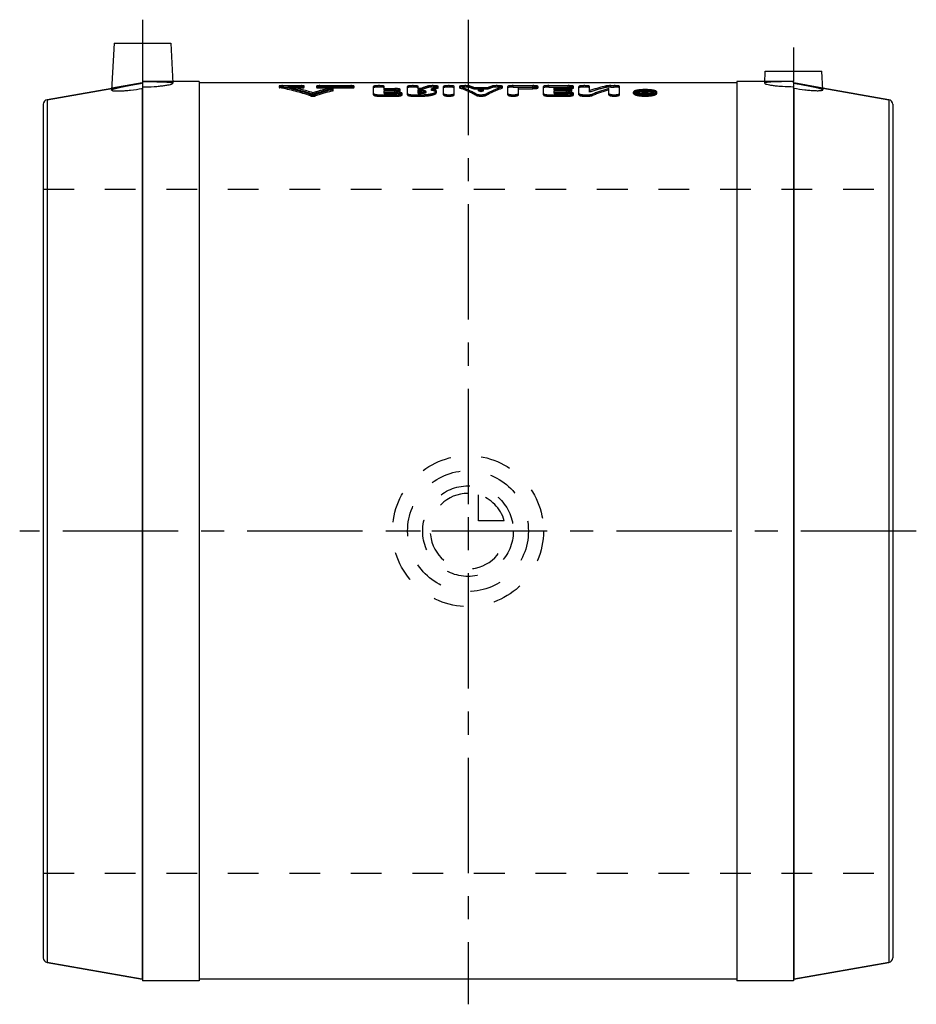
# Model space of a CAD drawing. Header units: millimetres. Extents: x 405 to 595, y 396 to 604.
import ezdxf

# ---------------------------------------------------------------- set-up
doc = ezdxf.new("R2010")
doc.units = ezdxf.units.MM
doc.header["$LTSCALE"] = 65.185185
doc.linetypes.add('CENTER', pattern=[0.6, 0.375, -0.075, 0.075, -0.075])
doc.linetypes.add('HIDDEN', pattern=[0.2, 0.1, -0.1])
for name, color, linetype in [('KOERPER', 7, 'CONTINUOUS'), ('KONST.EL_MIT_GEO', 7, 'CONTINUOUS'), ('KURVEN', 7, 'CONTINUOUS'), ('L1', 7, 'CONTINUOUS')]:
    doc.layers.add(name, color=color, linetype=linetype)

msp = doc.modelspace()

# ---------------------------------------------------------------- linework, layer by layer
at = {"layer": 'KOERPER', "color": 2, "linetype": 'CENTER'}
for p, q in [((431, 604.35), (431, 591.25)), ((569, 598.45), (569, 591.25)), ((431, 590.97), (431, 590.1)), ((569, 590.97), (569, 590.15))]:
    msp.add_line(p, q, dxfattribs=at)
at = {"layer": 'KOERPER', "color": 7, "linetype": 'Continuous'}
for p, q in [((425, 599.35), (424.48, 589.44)), ((425, 599.35), (437, 599.35)), ((437, 599.35), (437.44, 590.89)), ((562.87, 590.89), (563, 593.45)), ((563, 593.45), (575, 593.45)), ((575.21, 589.49), (575, 593.45)), ((443, 591.25), (437.42, 591.25)), ((443, 591.25), (443, 400.65)), ((557, 590.95), (443, 590.95)), ((557, 591.25), (557, 400.65)), ((562.88, 591.25), (557, 591.25)), ((410.83, 587.39), (424.5, 589.8)), ((430.96, 589.79), (430.96, 400.96)), ((431, 590.1), (431, 400.65)), ((569, 590.15), (569, 400.65)), ((569.04, 589.84), (569.04, 400.96)), ((575.19, 589.86), (589.17, 587.39)), ((410.83, 587.39), (410.83, 404.51)), ((589.17, 587.39), (589.17, 404.51)), ((410, 586.41), (410, 405.49)), ((590, 586.41), (590, 405.49)), ((410.83, 404.51), (430.96, 400.96)), ((569.04, 400.96), (589.17, 404.51)), ((557, 400.95), (443, 400.95)), ((443, 400.65), (431, 400.65)), ((569, 400.65), (557, 400.65))]:
    msp.add_line(p, q, dxfattribs=at)
at = {"layer": 'KOERPER', "color": 8, "linetype": 'HIDDEN'}
for p, q in [((424.5, 589.8), (430.96, 590.94)), ((430.96, 590.94), (430.96, 590.93)), ((431, 591.25), (431, 590.97)), ((437.42, 591.25), (431, 591.25)), ((569, 591.25), (562.88, 591.25)), ((569, 590.97), (569, 591.25)), ((569.04, 590.94), (569.04, 590.92)), ((569.04, 590.94), (575.19, 589.86)), ((410, 568.45), (590, 568.45)), ((410, 423.45), (590, 423.45))]:
    msp.add_line(p, q, dxfattribs=at)
at = {"layer": 'KOERPER', "color": 7, "linetype": 'Continuous'}
for centre, start, end in [((411, 586.41), 100, 180), ((589, 586.41), 0, 80), ((411, 405.49), 180, 260), ((589, 405.49), 280, 360)]:
    msp.add_arc(centre, 1, start, end, dxfattribs=at)
at = {"layer": 'KOERPER', "color": 8, "linetype": 'HIDDEN'}
for points, knots in [([(424.48, 589.44), (424.48, 589.46), (424.52, 589.51), (424.69, 589.61), (425.06, 589.74), (425.65, 589.9), (426.45, 590.08), (427.42, 590.28), (428.53, 590.49), (429.72, 590.71), (430.54, 590.85), (430.96, 590.93)], [0, 0, 0, 0, 0.010348, 0.027862, 0.088243, 0.182021, 0.30607, 0.455828, 0.625713, 0.809384, 1, 1, 1, 1]), ([(431, 591.23), (431.42, 591.23), (432.24, 591.23), (433.43, 591.22), (434.53, 591.21), (435.49, 591.18), (436.28, 591.14), (436.87, 591.09), (437.23, 591.03), (437.4, 590.96), (437.44, 590.91), (437.44, 590.89)], [0, 0, 0, 0, 0.193261, 0.3791, 0.550368, 0.700519, 0.823906, 0.916055, 0.974109, 0.990413, 1, 1, 1, 1]), ([(569, 591.23), (568.6, 591.23), (567.82, 591.22), (566.69, 591.22), (565.64, 591.2), (564.72, 591.17), (563.97, 591.14), (563.41, 591.08), (563.07, 591.02), (562.91, 590.96), (562.87, 590.91), (562.87, 590.89)], [0, 0, 0, 0, 0.193234, 0.379049, 0.550298, 0.700438, 0.823825, 0.91599, 0.974077, 0.990401, 1, 1, 1, 1]), ([(569.04, 590.92), (569.44, 590.85), (570.22, 590.71), (571.36, 590.5), (572.41, 590.3), (573.33, 590.11), (574.09, 589.94), (574.66, 589.78), (575.01, 589.66), (575.17, 589.57), (575.21, 589.51), (575.21, 589.49)], [0, 0, 0, 0, 0.190571, 0.374194, 0.544042, 0.693785, 0.817846, 0.911663, 0.972101, 0.989641, 1, 1, 1, 1])]:
    msp.add_open_spline(points, degree=3, knots=knots, dxfattribs=at)
for points in [[(431, 590.97), (431, 590.95), (430.98, 590.93), (430.96, 590.93)], [(569.04, 590.92), (569.02, 590.92), (569, 590.95), (569, 590.97)], [(430.96, 589.79), (430.98, 589.79), (431, 589.82), (431, 589.84)], [(569.04, 589.84), (569.02, 589.84), (569, 589.87), (569, 589.89)]]:
    msp.add_open_spline(points, degree=3, dxfattribs=at)
at = {"layer": 'KOERPER', "color": 7, "linetype": 'Continuous'}
for points, knots in [([(431, 590.1), (431.83, 590.1), (433.03, 590.14), (434.55, 590.26), (435.52, 590.37), (436.31, 590.49), (436.89, 590.62), (437.25, 590.73), (437.41, 590.82), (437.44, 590.87), (437.44, 590.89)], [0, 0, 0, 0, 0.378627, 0.549546, 0.699385, 0.822686, 0.91509, 0.973683, 0.990268, 1, 1, 1, 1]), ([(562.87, 590.89), (562.86, 590.87), (562.9, 590.82), (563.05, 590.74), (563.39, 590.63), (563.95, 590.52), (564.7, 590.4), (565.62, 590.3), (567.07, 590.19), (568.21, 590.15), (569, 590.15)], [0, 0, 0, 0, 0.00972, 0.026283, 0.084833, 0.177213, 0.300512, 0.450368, 0.621314, 1, 1, 1, 1]), ([(424.48, 589.44), (424.48, 589.39), (424.61, 589.33), (424.77, 589.29), (424.99, 589.26), (425.26, 589.25), (425.73, 589.23), (426.44, 589.25), (427.41, 589.31), (428.94, 589.46), (430.14, 589.64), (430.96, 589.79)], [0, 0, 0, 0, 0.02372, 0.047758, 0.08061, 0.122199, 0.17222, 0.295774, 0.446683, 0.619019, 1, 1, 1, 1]), ([(569.04, 589.84), (569.82, 589.7), (570.96, 589.53), (572.42, 589.38), (573.35, 589.32), (574.02, 589.3), (574.47, 589.31), (574.73, 589.33), (574.93, 589.36), (575.08, 589.39), (575.21, 589.44), (575.21, 589.49)], [0, 0, 0, 0, 0.381017, 0.553371, 0.704299, 0.82787, 0.877894, 0.91948, 0.95232, 0.976337, 1, 1, 1, 1])]:
    msp.add_open_spline(points, degree=3, knots=knots, dxfattribs=at)
at = {"layer": 'KONST.EL_MIT_GEO', "color": 8, "linetype": 'HIDDEN'}
for p, q in [((430.96, 590.94), (424.5, 589.8)), ((575.19, 589.86), (569.04, 590.94)), ((431, 589.84), (431, 401.1)), ((460, 590.27), (460, 589.98)), ((460.13, 589.92), (460.13, 590.22)), ((460.66, 590.07), (460.66, 590.37)), ((460.66, 590.37), (464.62, 590.37)), ((460.66, 590.07), (464.62, 590.07)), ((461.98, 589.88), (461.98, 590.18)), ((461.98, 590.18), (464.62, 590.18)), ((461.98, 589.88), (464.62, 589.88)), ((464.62, 589.88), (464.62, 590.37)), ((465.28, 589.98), (465.28, 590.27)), ((467.15, 588.57), (467.15, 588.86)), ((467.92, 590.27), (467.92, 589.98)), ((468.58, 589.88), (468.58, 590.37)), ((468.58, 590.37), (475.19, 590.37)), ((468.58, 590.18), (475.19, 590.18)), ((468.58, 590.07), (475.19, 590.07)), ((468.58, 589.88), (475.19, 589.88)), ((470.24, 589.42), (470.24, 589.71)), ((471.3, 589.27), (471.3, 589.56)), ((471.43, 589.34), (471.43, 589.64)), ((475.19, 589.88), (475.19, 590.37)), ((475.85, 589.98), (475.85, 590.27)), ((480, 588.42), (480, 590.2)), ((482.26, 589.46), (482.26, 590.2)), ((482.26, 589.75), (484.53, 589.75)), ((482.26, 589.46), (484.53, 589.46)), ((482.26, 588.68), (482.26, 589.32)), ((482.26, 589.32), (484.53, 589.32)), ((482.26, 589.02), (484.53, 589.02)), ((482.26, 588.97), (484.91, 588.97)), ((482.26, 588.68), (484.91, 588.68)), ((484.53, 589.46), (484.53, 589.75)), ((484.53, 589.02), (484.53, 589.32)), ((484.91, 588.68), (484.91, 588.97)), ((485.66, 589.25), (485.66, 589.54)), ((486.04, 588.42), (486.04, 588.71)), ((487.17, 588.42), (487.17, 590.2)), ((489.43, 589.52), (489.43, 590.2)), ((489.43, 589.82), (490.21, 589.82)), ((489.43, 589.52), (490.21, 589.52)), ((489.43, 588.68), (489.43, 589.39)), ((489.43, 589.39), (490.06, 589.39)), ((489.43, 589.1), (490.06, 589.1)), ((489.43, 588.97), (490.06, 588.97)), ((489.43, 588.68), (490.06, 588.68)), ((490.06, 589.1), (490.06, 589.39)), ((490.06, 588.68), (490.06, 588.97)), ((490.21, 589.52), (490.21, 589.82)), ((491.05, 588.9), (491.05, 589.19)), ((491.53, 589.98), (491.53, 590.28)), ((492.29, 589.36), (492.29, 589.66)), ((493.31, 588.9), (493.31, 589.19)), ((493.58, 589.84), (493.58, 590.13)), ((493.69, 589.91), (493.69, 590.2)), ((494.82, 588.42), (494.82, 590.2)), ((497.09, 588.42), (497.09, 590.2)), ((498.22, 590.2), (498.22, 589.91)), ((498.31, 589.84), (498.31, 590.14)), ((500.39, 589.97), (500.39, 590.27)), ((501.21, 589.69), (501.21, 589.98)), ((501.21, 589.98), (504.3, 589.98)), ((501.21, 589.69), (504.3, 589.69)), ((501.72, 588.31), (501.72, 588.61)), ((502.21, 589.28), (502.21, 589.58)), ((502.21, 589.58), (503.3, 589.58)), ((502.21, 589.28), (503.3, 589.28)), ((502.75, 589.04), (502.75, 589.33)), ((503.3, 589.28), (503.3, 589.58)), ((503.79, 588.31), (503.79, 588.61)), ((504.3, 589.69), (504.3, 589.98)), ((505.12, 589.97), (505.12, 590.27)), ((507.19, 589.84), (507.19, 590.14)), ((507.29, 589.91), (507.29, 590.2)), ((508.42, 588.42), (508.42, 590.2)), ((509.55, 590.07), (509.55, 590.37)), ((509.55, 590.37), (513.71, 590.37)), ((509.55, 590.07), (513.71, 590.07)), ((510.69, 588.42), (510.69, 590.03)), ((510.69, 590.03), (513.71, 590.03)), ((510.69, 589.73), (513.71, 589.73)), ((513.71, 590.07), (513.71, 590.37)), ((513.71, 589.73), (513.71, 590.03)), ((514.84, 589.91), (514.84, 590.2)), ((515.97, 588.42), (515.97, 590.2)), ((517.1, 590.07), (517.1, 590.37)), ((517.1, 590.37), (521.25, 590.37)), ((517.1, 590.07), (521.25, 590.07)), ((518.23, 589.46), (518.23, 590.03)), ((518.23, 590.03), (521.25, 590.03)), ((518.23, 589.75), (520.88, 589.75)), ((518.23, 589.73), (521.25, 589.73)), ((518.23, 589.46), (520.88, 589.46)), ((518.23, 588.68), (518.23, 589.32)), ((518.23, 589.32), (520.88, 589.32)), ((518.23, 589.02), (520.88, 589.02)), ((518.23, 588.97), (521.25, 588.97)), ((518.23, 588.68), (521.25, 588.68)), ((520.88, 589.46), (520.88, 589.75)), ((520.88, 589.02), (520.88, 589.32)), ((521.25, 590.07), (521.25, 590.37)), ((521.25, 589.73), (521.25, 590.03)), ((521.25, 588.68), (521.25, 588.97)), ((522.01, 589.25), (522.01, 589.54)), ((522.38, 589.91), (522.38, 590.2)), ((522.38, 588.42), (522.38, 588.71)), ((523.52, 588.42), (523.52, 590.2)), ((525.78, 589.02), (525.78, 590.2)), ((526.36, 588.28), (526.36, 588.57)), ((529.28, 590), (529.28, 590.29)), ((529.86, 588.42), (529.86, 589.75)), ((530.24, 590.07), (530.24, 590.37)), ((530.24, 590.37), (530.99, 590.37)), ((530.24, 590.07), (530.99, 590.07)), ((530.99, 590.07), (530.99, 590.37)), ((532.12, 588.42), (532.12, 590.2)), ((535.09, 588.72), (535.09, 589.02)), ((535.66, 588.72), (535.66, 589.02)), ((536.98, 588.42), (536.98, 589.3)), ((536.98, 589.3), (537.36, 589.3)), ((536.98, 589), (537.36, 589)), ((536.98, 588.71), (537.55, 588.71)), ((537.36, 588.51), (537.36, 589.3)), ((537.36, 589.06), (537.48, 589.06)), ((537.36, 588.97), (537.55, 588.97)), ((537.36, 588.8), (537.55, 588.8)), ((537.36, 588.76), (537.48, 588.76)), ((537.36, 588.68), (537.55, 588.68)), ((537.48, 589.06), (537.5, 589.09)), ((537.48, 588.76), (537.48, 589.06)), ((537.5, 589.09), (537.53, 589.11)), ((537.55, 588.42), (537.55, 588.97)), ((537.55, 588.51), (537.55, 588.8)), ((537.73, 589), (537.73, 589.3)), ((537.73, 589.3), (538.11, 589.3)), ((537.73, 589), (538.11, 589)), ((537.74, 588.55), (537.74, 588.93)), ((537.84, 588.75), (537.84, 589.04)), ((538.11, 589), (538.11, 589.3)), ((538.11, 588.55), (538.11, 588.93)), ((539.43, 588.72), (539.43, 589.02)), ((540, 588.72), (540, 589.02)), ((569, 589.89), (569, 401.1)), ((466.61, 588.22), (466.61, 588.51)), ((467.69, 588.22), (467.69, 588.51)), ((481.13, 588.15), (481.13, 588.44)), ((481.13, 588.44), (484.91, 588.44)), ((481.13, 588.15), (484.91, 588.15)), ((484.91, 588.15), (484.91, 588.44)), ((488.3, 588.15), (488.3, 588.44)), ((488.3, 588.44), (490.06, 588.44)), ((488.3, 588.15), (490.06, 588.15)), ((490.06, 588.15), (490.06, 588.44)), ((517.1, 588.15), (517.1, 588.44)), ((517.1, 588.44), (521.25, 588.44)), ((517.1, 588.15), (521.25, 588.15)), ((521.25, 588.15), (521.25, 588.44)), ((524.65, 588.15), (524.65, 588.44)), ((524.65, 588.44), (525.4, 588.44)), ((524.65, 588.15), (525.4, 588.15)), ((525.4, 588.15), (525.4, 588.44)), ((536.98, 588.42), (537.55, 588.42)), ((537.36, 588.51), (537.55, 588.51))]:
    msp.add_line(p, q, dxfattribs=at)
at = {"layer": 'KONST.EL_MIT_GEO', "color": 7, "linetype": 'Continuous'}
for p, q in [((424.5, 589.8), (410.83, 587.39)), ((589.17, 587.39), (575.19, 589.86)), ((430.96, 400.96), (410.83, 404.51)), ((589.17, 404.51), (569.04, 400.96))]:
    msp.add_line(p, q, dxfattribs=at)
at = {"layer": 'KONST.EL_MIT_GEO', "color": 8, "linetype": 'HIDDEN'}
for centre, radius, start, end in [((430.95, 590.99), 0.05, 280, 360), ((569.05, 590.99), 0.05, 180, 260), ((449.25, 535.82), 55.47, 71.7606, 78.6886), ((449.26, 535.39), 55.61, 71.8142, 78.7244), ((450.95, 536.03), 55.26, 72.9523, 78.489), ((450.96, 535.59), 55.4, 73.0029, 78.5247), ((483.43, 535.74), 55.56, 103.7334, 107.0428), ((483.41, 535.38), 55.62, 103.6894, 106.9946), ((485.18, 535.41), 55.9, 104.3704, 108.2309), ((485.14, 535.06), 55.94, 104.3243, 108.1805), ((498.51, 567.8), 23.54, 107.2484, 110.6611), ((498.51, 567.45), 23.59, 107.1972, 110.6015), ((501.14, 567.45), 23.91, 108.4114, 111.7092), ((501.13, 567.1), 23.96, 108.3572, 111.6472), ((493.79, 570.23), 21.1, 69.4051, 71.7723), ((493.79, 569.89), 21.14, 69.4645, 71.826), ((493.15, 568.65), 22.8, 65.0922, 66.605), ((493.16, 568.32), 22.84, 65.1612, 66.6708), ((512.36, 568.65), 22.8, 113.395, 114.9078), ((512.35, 568.32), 22.84, 113.3292, 114.8388), ((511.72, 570.23), 21.1, 108.2277, 110.5949), ((511.72, 569.89), 21.14, 108.174, 110.5355), ((538.18, 551.58), 39.73, 102.9435, 108.1801), ((538.17, 551.18), 39.82, 102.9039, 108.1266), ((541.22, 550.41), 40.95, 106.0984, 111.2644), ((541.21, 550.02), 41.04, 106.0501, 111.2033), ((537.55, 596.32), 7.74, 268.8058, 271.2096), ((545.6, 580.52), 11.57, 132.8457, 134.5649), ((545.55, 580.89), 11.49, 132.9314, 134.2765), ((537.55, 589.61), 0.809, 269.9855, 271.7502), ((537.55, 596.29), 7.71, 271.2097, 271.3989), ((537.56, 596.02), 7.44, 271.3825, 273.6676), ((546.03, 580.79), 11.62, 132.9376, 134.7809), ((546, 580.5), 11.6, 132.8475, 134.6906), ((537.58, 595.55), 6.97, 273.6828, 274.3523), ((430.95, 400.91), 0.05, 0, 80)]:
    msp.add_arc(centre, radius, start, end, dxfattribs=at)
at = {"layer": 'KONST.EL_MIT_GEO', "color": 7, "linetype": 'Continuous'}
msp.add_arc((569.05, 400.91), 0.05, 100, 180, dxfattribs=at)
at = {"layer": 'KONST.EL_MIT_GEO', "color": 8, "linetype": 'HIDDEN'}
for points, knots in [([(460.66, 590.37), (460.58, 590.37), (460.42, 590.36), (460.22, 590.35), (460.08, 590.32), (460.02, 590.3), (460, 590.28), (460, 590.27)], [0, 0, 0, 0, 0.374676, 0.691857, 0.906283, 0.967018, 1, 1, 1, 1]), ([(460, 590.27), (460, 590.26), (460.06, 590.23), (460.1, 590.22), (460.13, 590.22)], [0, 0, 0, 0, 0.307391, 1, 1, 1, 1]), ([(460.66, 590.07), (460.58, 590.07), (460.42, 590.07), (460.22, 590.05), (460.08, 590.03), (460.02, 590), (460, 589.98), (460, 589.98)], [0, 0, 0, 0, 0.362474, 0.680027, 0.903883, 0.966956, 1, 1, 1, 1]), ([(460, 589.98), (460, 589.96), (460.06, 589.93), (460.1, 589.93), (460.13, 589.92)], [0, 0, 0, 0, 0.299536, 1, 1, 1, 1]), ([(465.28, 590.27), (465.28, 590.29), (465.19, 590.32), (465.07, 590.35), (464.86, 590.36), (464.71, 590.37), (464.62, 590.37)], [0, 0, 0, 0, 0.090727, 0.305604, 0.62398, 1, 1, 1, 1]), ([(464.62, 590.18), (464.71, 590.18), (464.87, 590.18), (465.07, 590.2), (465.2, 590.23), (465.27, 590.25), (465.28, 590.27), (465.28, 590.27)], [0, 0, 0, 0, 0.374647, 0.691807, 0.906133, 0.96698, 1, 1, 1, 1]), ([(465.28, 589.98), (465.28, 589.98), (465.27, 590), (465.2, 590.03), (465.07, 590.05), (464.86, 590.07), (464.71, 590.07), (464.62, 590.07)], [0, 0, 0, 0, 0.033211, 0.094707, 0.310916, 0.628545, 1, 1, 1, 1]), ([(464.62, 589.88), (464.71, 589.88), (464.86, 589.88), (465.07, 589.9), (465.2, 589.93), (465.27, 589.95), (465.28, 589.97), (465.28, 589.98)], [0, 0, 0, 0, 0.370548, 0.68795, 0.904662, 0.966541, 1, 1, 1, 1]), ([(468.58, 590.37), (468.5, 590.37), (468.35, 590.36), (468.13, 590.35), (468.01, 590.32), (467.92, 590.29), (467.92, 590.27)], [0, 0, 0, 0, 0.376118, 0.694465, 0.909281, 1, 1, 1, 1]), ([(467.92, 590.27), (467.92, 590.27), (467.94, 590.25), (468.01, 590.23), (468.14, 590.2), (468.34, 590.18), (468.5, 590.18), (468.58, 590.18)], [0, 0, 0, 0, 0.033011, 0.093873, 0.30826, 0.625448, 1, 1, 1, 1]), ([(468.58, 590.07), (468.5, 590.07), (468.34, 590.07), (468.14, 590.05), (468.01, 590.03), (467.94, 590), (467.92, 589.98), (467.92, 589.98)], [0, 0, 0, 0, 0.371158, 0.688756, 0.90513, 0.96673, 1, 1, 1, 1]), ([(467.92, 589.98), (467.92, 589.97), (467.94, 589.95), (468.01, 589.93), (468.14, 589.9), (468.34, 589.88), (468.5, 589.88), (468.58, 589.88)], [0, 0, 0, 0, 0.033402, 0.095167, 0.31168, 0.629099, 1, 1, 1, 1]), ([(471.43, 589.64), (471.43, 589.65), (471.39, 589.69), (471.3, 589.71), (471.15, 589.74), (470.91, 589.76), (470.6, 589.76), (470.35, 589.74), (470.24, 589.71)], [0, 0, 0, 0, 0.040006, 0.119855, 0.239619, 0.390161, 0.72557, 1, 1, 1, 1]), ([(471.43, 589.34), (471.43, 589.36), (471.38, 589.4), (471.29, 589.42), (471.15, 589.45), (470.91, 589.47), (470.6, 589.47), (470.35, 589.44), (470.24, 589.42)], [0, 0, 0, 0, 0.04098, 0.122849, 0.244129, 0.394538, 0.726329, 1, 1, 1, 1]), ([(471.3, 589.56), (471.34, 589.57), (471.38, 589.58), (471.43, 589.62), (471.43, 589.64)], [0, 0, 0, 0, 0.668448, 1, 1, 1, 1]), ([(471.3, 589.27), (471.34, 589.28), (471.38, 589.29), (471.43, 589.33), (471.43, 589.34)], [0, 0, 0, 0, 0.668328, 1, 1, 1, 1]), ([(475.85, 590.27), (475.85, 590.29), (475.76, 590.32), (475.64, 590.35), (475.43, 590.36), (475.27, 590.37), (475.19, 590.37)], [0, 0, 0, 0, 0.090727, 0.305604, 0.62398, 1, 1, 1, 1]), ([(475.19, 590.18), (475.27, 590.18), (475.43, 590.18), (475.63, 590.2), (475.77, 590.23), (475.83, 590.25), (475.85, 590.27), (475.85, 590.27)], [0, 0, 0, 0, 0.374647, 0.691807, 0.906133, 0.96698, 1, 1, 1, 1]), ([(475.85, 589.98), (475.85, 589.98), (475.83, 590), (475.77, 590.03), (475.63, 590.05), (475.43, 590.07), (475.27, 590.07), (475.19, 590.07)], [0, 0, 0, 0, 0.033211, 0.094707, 0.310916, 0.628545, 1, 1, 1, 1]), ([(475.19, 589.88), (475.27, 589.88), (475.43, 589.88), (475.63, 589.9), (475.77, 589.93), (475.83, 589.95), (475.85, 589.97), (475.85, 589.98)], [0, 0, 0, 0, 0.370548, 0.68795, 0.904662, 0.966541, 1, 1, 1, 1]), ([(482.26, 590.2), (482.26, 590.22), (482.23, 590.25), (482.12, 590.29), (481.89, 590.33), (481.55, 590.36), (481.13, 590.37), (480.72, 590.36), (480.37, 590.33), (480.14, 590.29), (480.03, 590.25), (480, 590.22), (480, 590.2)], [0, 0, 0, 0, 0.016747, 0.047169, 0.154218, 0.312773, 0.5, 0.687228, 0.845784, 0.952829, 0.983254, 1, 1, 1, 1]), ([(482.26, 589.91), (482.26, 589.92), (482.23, 589.95), (482.12, 589.99), (481.89, 590.04), (481.54, 590.06), (481.13, 590.07), (480.72, 590.06), (480.37, 590.03), (480.14, 589.99), (480.03, 589.95), (480, 589.92), (480, 589.91)], [0, 0, 0, 0, 0.017039, 0.047969, 0.156386, 0.314967, 0.50052, 0.686, 0.844268, 0.952319, 0.983067, 1, 1, 1, 1]), ([(480, 588.71), (480, 588.67), (480.08, 588.61), (480.19, 588.56), (480.4, 588.5), (480.71, 588.45), (480.99, 588.44), (481.13, 588.44)], [0, 0, 0, 0, 0.109957, 0.203618, 0.324366, 0.634334, 1, 1, 1, 1]), ([(485.66, 589.54), (485.66, 589.58), (485.52, 589.66), (485.3, 589.7), (484.94, 589.75), (484.67, 589.75), (484.53, 589.75)], [0, 0, 0, 0, 0.099786, 0.314011, 0.628512, 1, 1, 1, 1]), ([(484.53, 589.32), (484.67, 589.32), (484.94, 589.33), (485.3, 589.38), (485.52, 589.43), (485.66, 589.5), (485.66, 589.54)], [0, 0, 0, 0, 0.370754, 0.68472, 0.899263, 1, 1, 1, 1]), ([(485.66, 589.25), (485.66, 589.29), (485.52, 589.36), (485.3, 589.41), (484.94, 589.45), (484.67, 589.46), (484.53, 589.46)], [0, 0, 0, 0, 0.102156, 0.319999, 0.634674, 1, 1, 1, 1]), ([(484.53, 589.02), (484.67, 589.02), (484.94, 589.03), (485.3, 589.08), (485.52, 589.13), (485.66, 589.21), (485.66, 589.25)], [0, 0, 0, 0, 0.364697, 0.678583, 0.896909, 1, 1, 1, 1]), ([(486.04, 588.71), (486.04, 588.76), (485.96, 588.82), (485.84, 588.86), (485.64, 588.92), (485.32, 588.96), (485.05, 588.97), (484.91, 588.97)], [0, 0, 0, 0, 0.108888, 0.202328, 0.323017, 0.633424, 1, 1, 1, 1]), ([(484.91, 588.44), (485.05, 588.44), (485.32, 588.45), (485.64, 588.5), (485.84, 588.56), (485.96, 588.61), (486.04, 588.67), (486.04, 588.71)], [0, 0, 0, 0, 0.365724, 0.67555, 0.796314, 0.890109, 1, 1, 1, 1]), ([(486.04, 588.42), (486.04, 588.47), (485.95, 588.53), (485.84, 588.57), (485.63, 588.63), (485.32, 588.67), (485.05, 588.68), (484.91, 588.68)], [0, 0, 0, 0, 0.11239, 0.208717, 0.331556, 0.641821, 1, 1, 1, 1]), ([(489.43, 590.2), (489.43, 590.22), (489.4, 590.25), (489.29, 590.29), (489.06, 590.33), (488.72, 590.36), (488.3, 590.37), (487.89, 590.36), (487.54, 590.33), (487.31, 590.29), (487.2, 590.25), (487.17, 590.22), (487.17, 590.2)], [0, 0, 0, 0, 0.016747, 0.047169, 0.154218, 0.312773, 0.5, 0.687228, 0.845784, 0.952829, 0.983254, 1, 1, 1, 1]), ([(489.43, 589.91), (489.43, 589.92), (489.4, 589.95), (489.29, 589.99), (489.06, 590.04), (488.71, 590.06), (488.3, 590.07), (487.89, 590.06), (487.54, 590.03), (487.31, 589.99), (487.2, 589.95), (487.17, 589.92), (487.17, 589.91)], [0, 0, 0, 0, 0.017039, 0.047969, 0.156386, 0.314967, 0.50052, 0.686, 0.844268, 0.952319, 0.983067, 1, 1, 1, 1]), ([(487.17, 588.71), (487.17, 588.67), (487.25, 588.61), (487.36, 588.56), (487.57, 588.5), (487.88, 588.45), (488.16, 588.44), (488.3, 588.44)], [0, 0, 0, 0, 0.109957, 0.203618, 0.324366, 0.634334, 1, 1, 1, 1]), ([(490.06, 589.39), (490.19, 589.39), (490.42, 589.39), (490.74, 589.34), (490.93, 589.3), (491.05, 589.23), (491.05, 589.19)], [0, 0, 0, 0, 0.369422, 0.682123, 0.896089, 1, 1, 1, 1]), ([(490.06, 588.44), (490.48, 588.44), (491.09, 588.47), (491.86, 588.57), (492.35, 588.66), (492.75, 588.77), (493.05, 588.9), (493.24, 589.02), (493.31, 589.14), (493.31, 589.19)], [0, 0, 0, 0, 0.366428, 0.531827, 0.677206, 0.798055, 0.891507, 0.956907, 1, 1, 1, 1]), ([(491.05, 589.19), (491.05, 589.15), (490.93, 589.08), (490.74, 589.03), (490.42, 588.98), (490.19, 588.97), (490.06, 588.97)], [0, 0, 0, 0, 0.104759, 0.31911, 0.631373, 1, 1, 1, 1]), ([(490.06, 589.1), (490.19, 589.1), (490.42, 589.09), (490.73, 589.05), (490.93, 589.01), (491.05, 588.93), (491.05, 588.9)], [0, 0, 0, 0, 0.362596, 0.675195, 0.893314, 1, 1, 1, 1]), ([(491.05, 588.9), (491.05, 588.86), (490.93, 588.78), (490.73, 588.74), (490.42, 588.69), (490.19, 588.68), (490.06, 588.68)], [0, 0, 0, 0, 0.107576, 0.326351, 0.638535, 1, 1, 1, 1]), ([(490.06, 588.15), (490.47, 588.15), (491.08, 588.18), (491.84, 588.27), (492.33, 588.37), (492.73, 588.48), (493.04, 588.6), (493.24, 588.73), (493.31, 588.85), (493.31, 588.9)], [0, 0, 0, 0, 0.360467, 0.526565, 0.670783, 0.792484, 0.889095, 0.95666, 1, 1, 1, 1]), ([(493.69, 590.2), (493.69, 590.23), (493.58, 590.28), (493.42, 590.31), (493.13, 590.35), (492.68, 590.37), (492.2, 590.37), (491.78, 590.33), (491.6, 590.3), (491.53, 590.28)], [0, 0, 0, 0, 0.038206, 0.124518, 0.254992, 0.416438, 0.758092, 0.899457, 1, 1, 1, 1]), ([(493.69, 589.91), (493.69, 589.94), (493.58, 589.99), (493.41, 590.02), (493.13, 590.05), (492.67, 590.07), (492.2, 590.07), (491.78, 590.03), (491.6, 590), (491.53, 589.98)], [0, 0, 0, 0, 0.038974, 0.126891, 0.258272, 0.419208, 0.758095, 0.899312, 1, 1, 1, 1]), ([(493.31, 589.19), (493.31, 589.24), (493.26, 589.32), (493.16, 589.4), (492.99, 589.49), (492.69, 589.58), (492.44, 589.63), (492.29, 589.66)], [0, 0, 0, 0, 0.129301, 0.218998, 0.330271, 0.62095, 1, 1, 1, 1]), ([(493.31, 588.9), (493.31, 588.95), (493.26, 589.03), (493.16, 589.1), (492.98, 589.19), (492.69, 589.29), (492.44, 589.34), (492.29, 589.36)], [0, 0, 0, 0, 0.127738, 0.217847, 0.331055, 0.62611, 1, 1, 1, 1]), ([(493.58, 590.13), (493.61, 590.14), (493.65, 590.15), (493.69, 590.19), (493.69, 590.2)], [0, 0, 0, 0, 0.655221, 1, 1, 1, 1]), ([(493.58, 589.84), (493.61, 589.84), (493.65, 589.86), (493.69, 589.89), (493.69, 589.91)], [0, 0, 0, 0, 0.658625, 1, 1, 1, 1]), ([(497.09, 590.2), (497.09, 590.22), (497.06, 590.25), (496.95, 590.29), (496.72, 590.33), (496.37, 590.36), (495.95, 590.37), (495.54, 590.36), (495.19, 590.33), (494.96, 590.29), (494.85, 590.25), (494.82, 590.22), (494.82, 590.2)], [0, 0, 0, 0, 0.016747, 0.047169, 0.154218, 0.312773, 0.5, 0.687228, 0.845784, 0.952829, 0.983254, 1, 1, 1, 1]), ([(497.09, 589.91), (497.09, 589.92), (497.06, 589.95), (496.94, 589.99), (496.71, 590.04), (496.36, 590.06), (495.95, 590.07), (495.54, 590.06), (495.19, 590.03), (494.96, 589.99), (494.85, 589.95), (494.82, 589.92), (494.82, 589.91)], [0, 0, 0, 0, 0.017039, 0.047969, 0.156386, 0.314967, 0.50052, 0.686, 0.844268, 0.952319, 0.983067, 1, 1, 1, 1]), ([(494.82, 588.71), (494.82, 588.67), (494.9, 588.61), (495.02, 588.56), (495.22, 588.5), (495.54, 588.45), (495.95, 588.43), (496.37, 588.45), (496.69, 588.5), (496.89, 588.56), (497.01, 588.61), (497.09, 588.67), (497.09, 588.71)], [0, 0, 0, 0, 0.054968, 0.10184, 0.162221, 0.317185, 0.499998, 0.682813, 0.837778, 0.898157, 0.945032, 1, 1, 1, 1]), ([(500.39, 590.27), (500.32, 590.29), (500.15, 590.33), (499.72, 590.37), (499.24, 590.37), (498.78, 590.35), (498.49, 590.32), (498.33, 590.28), (498.22, 590.23), (498.22, 590.2)], [0, 0, 0, 0, 0.098032, 0.238038, 0.580142, 0.74274, 0.874397, 0.96155, 1, 1, 1, 1]), ([(498.22, 590.2), (498.22, 590.19), (498.25, 590.16), (498.29, 590.14), (498.31, 590.14)], [0, 0, 0, 0, 0.350154, 1, 1, 1, 1]), ([(500.39, 589.97), (500.32, 590), (500.14, 590.03), (499.72, 590.07), (499.25, 590.08), (498.79, 590.05), (498.5, 590.02), (498.33, 589.99), (498.22, 589.94), (498.22, 589.91)], [0, 0, 0, 0, 0.098618, 0.238761, 0.578165, 0.739997, 0.872346, 0.960859, 1, 1, 1, 1]), ([(498.22, 589.91), (498.22, 589.89), (498.25, 589.86), (498.29, 589.85), (498.31, 589.84)], [0, 0, 0, 0, 0.346844, 1, 1, 1, 1]), ([(501.72, 588.61), (501.44, 588.76), (500.34, 589.34), (499.19, 589.83), (498.31, 590.14)], [0, 0, 0, 0, 0.255857, 1, 1, 1, 1]), ([(501.72, 588.31), (501.44, 588.47), (500.34, 589.04), (499.19, 589.53), (498.31, 589.84)], [0, 0, 0, 0, 0.255223, 1, 1, 1, 1]), ([(501.72, 588.61), (501.77, 588.58), (501.91, 588.53), (502.25, 588.46), (502.75, 588.43), (503.26, 588.46), (503.6, 588.53), (503.74, 588.58), (503.79, 588.61)], [0, 0, 0, 0, 0.086636, 0.204358, 0.500028, 0.795667, 0.913379, 1, 1, 1, 1]), ([(503.79, 588.61), (504.07, 588.76), (505.17, 589.34), (506.32, 589.83), (507.19, 590.14)], [0, 0, 0, 0, 0.255857, 1, 1, 1, 1]), ([(503.79, 588.31), (504.07, 588.47), (505.17, 589.04), (506.32, 589.53), (507.19, 589.84)], [0, 0, 0, 0, 0.255223, 1, 1, 1, 1]), ([(507.29, 590.2), (507.29, 590.23), (507.18, 590.28), (507.02, 590.32), (506.73, 590.35), (506.26, 590.37), (505.79, 590.37), (505.36, 590.33), (505.19, 590.29), (505.12, 590.27)], [0, 0, 0, 0, 0.038451, 0.125599, 0.257255, 0.419854, 0.761962, 0.901965, 1, 1, 1, 1]), ([(507.29, 589.91), (507.29, 589.94), (507.18, 589.99), (507.01, 590.02), (506.72, 590.05), (506.26, 590.08), (505.79, 590.07), (505.36, 590.03), (505.19, 590), (505.12, 589.97)], [0, 0, 0, 0, 0.039225, 0.127967, 0.260494, 0.422525, 0.761863, 0.90178, 1, 1, 1, 1]), ([(507.19, 590.14), (507.22, 590.14), (507.26, 590.16), (507.29, 590.19), (507.29, 590.2)], [0, 0, 0, 0, 0.649789, 1, 1, 1, 1]), ([(507.19, 589.84), (507.22, 589.85), (507.26, 589.86), (507.29, 589.89), (507.29, 589.91)], [0, 0, 0, 0, 0.653761, 1, 1, 1, 1]), ([(509.55, 590.37), (509.41, 590.37), (509.14, 590.36), (508.79, 590.33), (508.56, 590.29), (508.45, 590.25), (508.42, 590.22), (508.42, 590.2)], [0, 0, 0, 0, 0.374496, 0.691569, 0.905647, 0.966505, 1, 1, 1, 1]), ([(509.55, 590.07), (509.41, 590.07), (509.14, 590.06), (508.79, 590.03), (508.56, 589.99), (508.45, 589.95), (508.42, 589.92), (508.42, 589.91)], [0, 0, 0, 0, 0.371301, 0.6882, 0.904718, 0.966235, 1, 1, 1, 1]), ([(508.42, 588.71), (508.42, 588.67), (508.5, 588.61), (508.62, 588.56), (508.82, 588.5), (509.14, 588.45), (509.55, 588.43), (509.97, 588.45), (510.29, 588.5), (510.49, 588.56), (510.61, 588.61), (510.69, 588.67), (510.69, 588.71)], [0, 0, 0, 0, 0.054968, 0.10184, 0.162221, 0.317185, 0.499998, 0.682813, 0.837778, 0.898157, 0.945032, 1, 1, 1, 1]), ([(514.84, 590.2), (514.84, 590.22), (514.81, 590.25), (514.7, 590.29), (514.47, 590.33), (514.12, 590.36), (513.85, 590.37), (513.71, 590.37)], [0, 0, 0, 0, 0.03352, 0.094279, 0.308449, 0.625477, 1, 1, 1, 1]), ([(513.71, 590.03), (513.85, 590.03), (514.12, 590.04), (514.47, 590.07), (514.7, 590.12), (514.81, 590.16), (514.84, 590.19), (514.84, 590.2)], [0, 0, 0, 0, 0.373968, 0.690564, 0.904973, 0.966151, 1, 1, 1, 1]), ([(514.84, 589.91), (514.84, 589.92), (514.81, 589.95), (514.7, 589.99), (514.46, 590.03), (514.12, 590.06), (513.85, 590.07), (513.71, 590.07)], [0, 0, 0, 0, 0.033965, 0.095835, 0.312413, 0.629836, 1, 1, 1, 1]), ([(513.71, 589.73), (513.85, 589.73), (514.12, 589.74), (514.47, 589.77), (514.7, 589.82), (514.81, 589.86), (514.84, 589.89), (514.84, 589.91)], [0, 0, 0, 0, 0.369873, 0.686605, 0.903481, 0.965758, 1, 1, 1, 1]), ([(517.1, 590.37), (516.96, 590.37), (516.69, 590.36), (516.34, 590.33), (516.11, 590.29), (516, 590.25), (515.97, 590.22), (515.97, 590.2)], [0, 0, 0, 0, 0.374496, 0.691569, 0.905647, 0.966505, 1, 1, 1, 1]), ([(517.1, 590.07), (516.96, 590.07), (516.69, 590.06), (516.34, 590.03), (516.11, 589.99), (516, 589.95), (515.97, 589.92), (515.97, 589.91)], [0, 0, 0, 0, 0.371301, 0.6882, 0.904718, 0.966235, 1, 1, 1, 1]), ([(515.97, 588.71), (515.97, 588.67), (516.05, 588.61), (516.16, 588.56), (516.37, 588.5), (516.68, 588.45), (516.96, 588.44), (517.1, 588.44)], [0, 0, 0, 0, 0.109957, 0.203618, 0.324366, 0.634334, 1, 1, 1, 1]), ([(522.01, 589.54), (522.01, 589.58), (521.87, 589.66), (521.65, 589.7), (521.29, 589.75), (521.02, 589.75), (520.88, 589.75)], [0, 0, 0, 0, 0.099786, 0.314011, 0.628512, 1, 1, 1, 1]), ([(520.88, 589.32), (521.02, 589.32), (521.29, 589.33), (521.65, 589.38), (521.87, 589.43), (522.01, 589.5), (522.01, 589.54)], [0, 0, 0, 0, 0.370754, 0.68472, 0.899263, 1, 1, 1, 1]), ([(522.01, 589.25), (522.01, 589.29), (521.87, 589.36), (521.64, 589.41), (521.28, 589.45), (521.02, 589.46), (520.88, 589.46)], [0, 0, 0, 0, 0.102156, 0.319999, 0.634674, 1, 1, 1, 1]), ([(520.88, 589.02), (521.02, 589.02), (521.28, 589.03), (521.64, 589.08), (521.87, 589.13), (522.01, 589.21), (522.01, 589.25)], [0, 0, 0, 0, 0.364697, 0.678583, 0.896909, 1, 1, 1, 1]), ([(522.38, 590.2), (522.38, 590.22), (522.36, 590.25), (522.25, 590.29), (522.02, 590.33), (521.67, 590.36), (521.4, 590.37), (521.25, 590.37)], [0, 0, 0, 0, 0.03352, 0.094279, 0.308449, 0.625477, 1, 1, 1, 1]), ([(521.25, 590.03), (521.4, 590.03), (521.67, 590.04), (522.02, 590.07), (522.25, 590.12), (522.36, 590.16), (522.38, 590.19), (522.38, 590.2)], [0, 0, 0, 0, 0.373968, 0.690564, 0.904973, 0.966151, 1, 1, 1, 1]), ([(522.38, 589.91), (522.38, 589.92), (522.35, 589.95), (522.24, 589.99), (522.01, 590.03), (521.66, 590.06), (521.4, 590.07), (521.25, 590.07)], [0, 0, 0, 0, 0.033965, 0.095835, 0.312413, 0.629836, 1, 1, 1, 1]), ([(521.25, 589.73), (521.4, 589.73), (521.66, 589.74), (522.01, 589.77), (522.24, 589.82), (522.35, 589.86), (522.38, 589.89), (522.38, 589.91)], [0, 0, 0, 0, 0.369873, 0.686605, 0.903481, 0.965758, 1, 1, 1, 1]), ([(522.38, 588.71), (522.38, 588.76), (522.3, 588.82), (522.19, 588.86), (521.99, 588.92), (521.67, 588.96), (521.4, 588.97), (521.25, 588.97)], [0, 0, 0, 0, 0.108888, 0.202328, 0.323017, 0.633424, 1, 1, 1, 1]), ([(521.25, 588.44), (521.4, 588.44), (521.67, 588.45), (521.99, 588.5), (522.19, 588.56), (522.3, 588.61), (522.38, 588.67), (522.38, 588.71)], [0, 0, 0, 0, 0.365724, 0.67555, 0.796314, 0.890109, 1, 1, 1, 1]), ([(522.38, 588.42), (522.38, 588.47), (522.3, 588.53), (522.18, 588.57), (521.98, 588.63), (521.66, 588.67), (521.4, 588.68), (521.25, 588.68)], [0, 0, 0, 0, 0.11239, 0.208717, 0.331556, 0.641821, 1, 1, 1, 1]), ([(525.78, 590.2), (525.78, 590.22), (525.75, 590.25), (525.64, 590.29), (525.41, 590.33), (525.06, 590.36), (524.65, 590.37), (524.23, 590.36), (523.89, 590.33), (523.66, 590.29), (523.55, 590.25), (523.52, 590.22), (523.52, 590.2)], [0, 0, 0, 0, 0.016747, 0.047169, 0.154218, 0.312773, 0.5, 0.687228, 0.845784, 0.952829, 0.983254, 1, 1, 1, 1]), ([(525.78, 589.91), (525.78, 589.92), (525.75, 589.95), (525.64, 589.99), (525.41, 590.04), (525.06, 590.06), (524.65, 590.07), (524.24, 590.06), (523.89, 590.03), (523.66, 589.99), (523.55, 589.95), (523.52, 589.92), (523.52, 589.91)], [0, 0, 0, 0, 0.017039, 0.047969, 0.156386, 0.314967, 0.50052, 0.686, 0.844268, 0.952319, 0.983067, 1, 1, 1, 1]), ([(523.52, 588.71), (523.52, 588.67), (523.6, 588.61), (523.71, 588.56), (523.92, 588.5), (524.23, 588.45), (524.5, 588.44), (524.65, 588.44)], [0, 0, 0, 0, 0.109957, 0.203618, 0.324366, 0.634334, 1, 1, 1, 1]), ([(525.4, 588.44), (525.59, 588.44), (525.91, 588.46), (526.23, 588.52), (526.36, 588.57)], [0, 0, 0, 0, 0.56904, 1, 1, 1, 1]), ([(530.24, 590.37), (530.05, 590.37), (529.73, 590.36), (529.41, 590.32), (529.28, 590.29)], [0, 0, 0, 0, 0.571009, 1, 1, 1, 1]), ([(530.24, 590.07), (530.05, 590.07), (529.73, 590.06), (529.41, 590.03), (529.28, 590)], [0, 0, 0, 0, 0.569499, 1, 1, 1, 1]), ([(529.86, 588.71), (529.86, 588.67), (529.94, 588.61), (530.05, 588.56), (530.26, 588.5), (530.57, 588.45), (530.99, 588.43), (531.41, 588.45), (531.73, 588.5), (531.93, 588.56), (532.04, 588.61), (532.12, 588.67), (532.12, 588.71)], [0, 0, 0, 0, 0.054968, 0.10184, 0.162221, 0.317185, 0.499998, 0.682813, 0.837778, 0.898157, 0.945032, 1, 1, 1, 1]), ([(532.12, 590.2), (532.12, 590.22), (532.09, 590.25), (531.99, 590.29), (531.76, 590.33), (531.41, 590.36), (531.14, 590.37), (530.99, 590.37)], [0, 0, 0, 0, 0.033474, 0.094391, 0.308356, 0.625514, 1, 1, 1, 1]), ([(532.12, 589.91), (532.12, 589.92), (532.09, 589.95), (531.98, 589.99), (531.74, 590.04), (531.4, 590.06), (531.13, 590.07), (530.99, 590.07)], [0, 0, 0, 0, 0.035828, 0.101732, 0.322085, 0.636122, 1, 1, 1, 1]), ([(540, 589.02), (540, 589.11), (539.82, 589.23), (539.58, 589.31), (539.27, 589.39), (538.91, 589.45), (538.32, 589.51), (537.55, 589.54), (536.77, 589.51), (536.19, 589.45), (535.82, 589.39), (535.52, 589.31), (535.27, 589.23), (535.09, 589.11), (535.09, 589.02)], [0, 0, 0, 0, 0.05257, 0.099067, 0.159545, 0.232534, 0.315689, 0.499999, 0.684311, 0.767466, 0.840456, 0.900935, 0.94743, 1, 1, 1, 1]), ([(540, 588.72), (540, 588.82), (539.81, 588.94), (539.56, 589.02), (539.26, 589.1), (538.89, 589.16), (538.31, 589.21), (537.55, 589.24), (536.78, 589.21), (536.2, 589.16), (535.84, 589.1), (535.53, 589.02), (535.28, 588.94), (535.09, 588.82), (535.09, 588.72)], [0, 0, 0, 0, 0.054249, 0.101775, 0.162092, 0.234579, 0.318335, 0.49981, 0.681859, 0.765564, 0.837672, 0.898059, 0.945871, 1, 1, 1, 1]), ([(535.09, 589.02), (535.09, 588.98), (535.15, 588.89), (535.3, 588.79), (535.52, 588.69), (535.82, 588.61), (536.19, 588.54), (536.77, 588.46), (537.55, 588.43), (538.33, 588.46), (538.91, 588.54), (539.27, 588.61), (539.57, 588.69), (539.8, 588.79), (539.95, 588.89), (540, 588.98), (540, 589.02)], [0, 0, 0, 0, 0.022141, 0.055146, 0.101872, 0.162216, 0.23475, 0.317243, 0.499999, 0.682756, 0.765249, 0.837784, 0.898128, 0.944853, 0.977861, 1, 1, 1, 1]), ([(535.09, 588.72), (535.09, 588.63), (535.28, 588.5), (535.53, 588.4), (535.84, 588.31), (536.2, 588.24), (536.78, 588.17), (537.55, 588.13), (538.32, 588.17), (538.89, 588.24), (539.26, 588.31), (539.56, 588.4), (539.81, 588.5), (540, 588.63), (540, 588.72)], [0, 0, 0, 0, 0.055445, 0.10342, 0.163848, 0.236152, 0.319505, 0.499794, 0.680646, 0.76394, 0.835856, 0.89635, 0.944625, 1, 1, 1, 1]), ([(535.66, 589.02), (535.66, 589.09), (535.8, 589.18), (535.99, 589.25), (536.22, 589.31), (536.5, 589.35), (536.95, 589.4), (537.55, 589.42), (538.14, 589.4), (538.59, 589.35), (538.87, 589.31), (539.11, 589.25), (539.3, 589.18), (539.43, 589.09), (539.43, 589.02)], [0, 0, 0, 0, 0.052701, 0.099226, 0.159705, 0.232669, 0.315783, 0.499998, 0.684209, 0.76732, 0.840284, 0.900769, 0.947299, 1, 1, 1, 1]), ([(535.66, 588.72), (535.66, 588.8), (535.8, 588.89), (536, 588.96), (536.34, 589.04), (536.86, 589.1), (537.55, 589.13), (538.23, 589.1), (538.75, 589.04), (539.1, 588.96), (539.29, 588.89), (539.43, 588.8), (539.43, 588.72)], [0, 0, 0, 0, 0.05435, 0.102032, 0.162422, 0.318078, 0.500209, 0.681068, 0.837896, 0.898091, 0.945436, 1, 1, 1, 1]), ([(537.39, 588.58), (537.16, 588.59), (536.74, 588.61), (536.26, 588.69), (535.95, 588.78), (535.78, 588.86), (535.66, 588.95), (535.66, 589.02)], [0, 0, 0, 0, 0.371256, 0.680199, 0.799701, 0.892218, 1, 1, 1, 1]), ([(539.43, 588.72), (539.43, 588.65), (539.29, 588.55), (539.1, 588.48), (538.76, 588.38), (538.24, 588.31), (537.55, 588.28), (536.86, 588.31), (536.34, 588.38), (535.99, 588.48), (535.8, 588.55), (535.66, 588.65), (535.66, 588.72)], [0, 0, 0, 0, 0.055284, 0.103313, 0.163782, 0.318967, 0.500214, 0.680205, 0.83658, 0.89686, 0.944539, 1, 1, 1, 1]), ([(537.55, 588.97), (537.59, 588.97), (537.65, 588.97), (537.71, 588.95), (537.74, 588.94), (537.74, 588.93)], [0, 0, 0, 0, 0.679144, 0.893026, 1, 1, 1, 1]), ([(537.55, 588.71), (537.68, 588.71), (537.87, 588.73), (538.05, 588.78), (538.11, 588.82), (538.11, 588.85)], [0, 0, 0, 0, 0.677293, 0.891551, 1, 1, 1, 1]), ([(537.55, 588.68), (537.59, 588.68), (537.65, 588.68), (537.71, 588.66), (537.74, 588.65), (537.74, 588.64)], [0, 0, 0, 0, 0.671248, 0.888579, 1, 1, 1, 1]), ([(537.55, 588.42), (537.68, 588.42), (537.86, 588.44), (538.05, 588.48), (538.11, 588.53), (538.11, 588.55)], [0, 0, 0, 0, 0.669178, 0.888496, 1, 1, 1, 1]), ([(537.74, 588.55), (537.74, 588.55), (537.71, 588.53), (537.65, 588.52), (537.59, 588.51), (537.55, 588.51)], [0, 0, 0, 0, 0.110337, 0.329953, 1, 1, 1, 1]), ([(537.74, 588.85), (537.74, 588.84), (537.72, 588.83), (537.66, 588.81), (537.61, 588.8), (537.57, 588.8)], [0, 0, 0, 0, 0.110574, 0.321304, 1, 1, 1, 1]), ([(537.99, 589.01), (537.98, 589.01), (537.93, 589.03), (537.88, 589.03), (537.84, 589.04)], [0, 0, 0, 0, 0.223457, 1, 1, 1, 1]), ([(538.11, 588.64), (538.11, 588.67), (537.99, 588.72), (537.91, 588.74), (537.84, 588.75)], [0, 0, 0, 0, 0.324892, 1, 1, 1, 1]), ([(538.11, 588.93), (538.11, 588.94), (538.1, 588.98), (538.05, 588.99), (538.02, 589)], [0, 0, 0, 0, 0.161866, 1, 1, 1, 1]), ([(539.43, 589.02), (539.43, 588.96), (539.35, 588.88), (539.22, 588.82), (538.99, 588.73), (538.62, 588.65), (538.29, 588.61), (538.11, 588.6)], [0, 0, 0, 0, 0.111751, 0.202244, 0.318267, 0.621534, 1, 1, 1, 1]), ([(466.61, 588.51), (466.69, 588.48), (466.87, 588.45), (467.15, 588.43), (467.43, 588.45), (467.61, 588.48), (467.69, 588.51)], [0, 0, 0, 0, 0.221229, 0.499985, 0.778759, 1, 1, 1, 1]), ([(466.61, 588.22), (466.69, 588.19), (466.87, 588.16), (467.15, 588.14), (467.43, 588.16), (467.61, 588.19), (467.69, 588.22)], [0, 0, 0, 0, 0.220674, 0.49889, 0.775619, 1, 1, 1, 1]), ([(480, 588.42), (480, 588.37), (480.14, 588.28), (480.37, 588.22), (480.73, 588.16), (480.99, 588.15), (481.13, 588.15)], [0, 0, 0, 0, 0.118774, 0.340847, 0.648035, 1, 1, 1, 1]), ([(484.91, 588.15), (485.05, 588.15), (485.32, 588.16), (485.63, 588.21), (485.84, 588.27), (485.95, 588.31), (486.04, 588.38), (486.04, 588.42)], [0, 0, 0, 0, 0.357259, 0.666688, 0.789781, 0.886564, 1, 1, 1, 1]), ([(487.17, 588.42), (487.17, 588.37), (487.31, 588.28), (487.54, 588.22), (487.9, 588.16), (488.16, 588.15), (488.3, 588.15)], [0, 0, 0, 0, 0.118774, 0.340847, 0.648035, 1, 1, 1, 1]), ([(494.82, 588.42), (494.82, 588.38), (494.91, 588.31), (495.02, 588.27), (495.23, 588.21), (495.54, 588.16), (495.96, 588.14), (496.37, 588.16), (496.68, 588.21), (496.89, 588.27), (497, 588.31), (497.09, 588.38), (497.09, 588.42)], [0, 0, 0, 0, 0.056783, 0.105361, 0.167093, 0.321993, 0.500505, 0.67902, 0.833615, 0.895191, 0.943547, 1, 1, 1, 1]), ([(501.72, 588.31), (501.77, 588.28), (501.91, 588.24), (502.26, 588.17), (502.76, 588.14), (503.25, 588.17), (503.6, 588.24), (503.74, 588.28), (503.79, 588.31)], [0, 0, 0, 0, 0.089936, 0.207398, 0.501022, 0.7923, 0.911047, 1, 1, 1, 1]), ([(508.42, 588.42), (508.42, 588.38), (508.51, 588.31), (508.62, 588.27), (508.83, 588.21), (509.15, 588.16), (509.56, 588.14), (509.97, 588.16), (510.28, 588.21), (510.49, 588.27), (510.6, 588.31), (510.69, 588.38), (510.69, 588.42)], [0, 0, 0, 0, 0.056783, 0.105361, 0.167093, 0.321993, 0.500505, 0.67902, 0.833615, 0.895191, 0.943547, 1, 1, 1, 1]), ([(515.97, 588.42), (515.97, 588.37), (516.11, 588.28), (516.34, 588.22), (516.7, 588.16), (516.96, 588.15), (517.1, 588.15)], [0, 0, 0, 0, 0.118774, 0.340847, 0.648035, 1, 1, 1, 1]), ([(521.25, 588.15), (521.4, 588.15), (521.66, 588.16), (521.98, 588.21), (522.18, 588.27), (522.3, 588.31), (522.38, 588.38), (522.38, 588.42)], [0, 0, 0, 0, 0.357259, 0.666688, 0.789781, 0.886564, 1, 1, 1, 1]), ([(523.52, 588.42), (523.52, 588.37), (523.65, 588.28), (523.89, 588.22), (524.25, 588.16), (524.51, 588.15), (524.65, 588.15)], [0, 0, 0, 0, 0.118774, 0.340847, 0.648035, 1, 1, 1, 1]), ([(525.4, 588.15), (525.59, 588.15), (525.91, 588.17), (526.23, 588.23), (526.36, 588.28)], [0, 0, 0, 0, 0.565112, 1, 1, 1, 1]), ([(529.86, 588.42), (529.86, 588.38), (529.94, 588.31), (530.06, 588.27), (530.27, 588.21), (530.58, 588.16), (530.99, 588.14), (531.4, 588.16), (531.72, 588.21), (531.92, 588.27), (532.04, 588.31), (532.12, 588.38), (532.12, 588.42)], [0, 0, 0, 0, 0.056783, 0.105361, 0.167093, 0.321993, 0.500505, 0.67902, 0.833615, 0.895191, 0.943547, 1, 1, 1, 1])]:
    msp.add_open_spline(points, degree=3, knots=knots, dxfattribs=at)
msp.add_open_spline([(538.02, 589), (538.01, 589), (538, 589.01), (537.99, 589.01)], degree=3, dxfattribs=at)
at = {"layer": 'KURVEN', "color": 8, "linetype": 'HIDDEN'}
for p, q in [((500, 511.95), (500, 479.95)), ((502.2, 498.15), (502.2, 503.64)), ((507.69, 498.15), (502.2, 498.15)), ((516, 495.95), (484, 495.95))]:
    msp.add_line(p, q, dxfattribs=at)
for radius in [16, 12.8, 9.6]:
    msp.add_circle((500, 495.95), radius, dxfattribs=at)
for start, end in [(90, 360), (15.962, 74.038)]:
    msp.add_arc((500, 495.95), 8, start, end, dxfattribs=at)
at = {"layer": 'L1', "color": 2, "linetype": 'CENTER'}
for p, q in [((500, 604.35), (500, 395.65)), ((595, 495.95), (405, 495.95))]:
    msp.add_line(p, q, dxfattribs=at)

doc.saveas('drawing.dxf')
